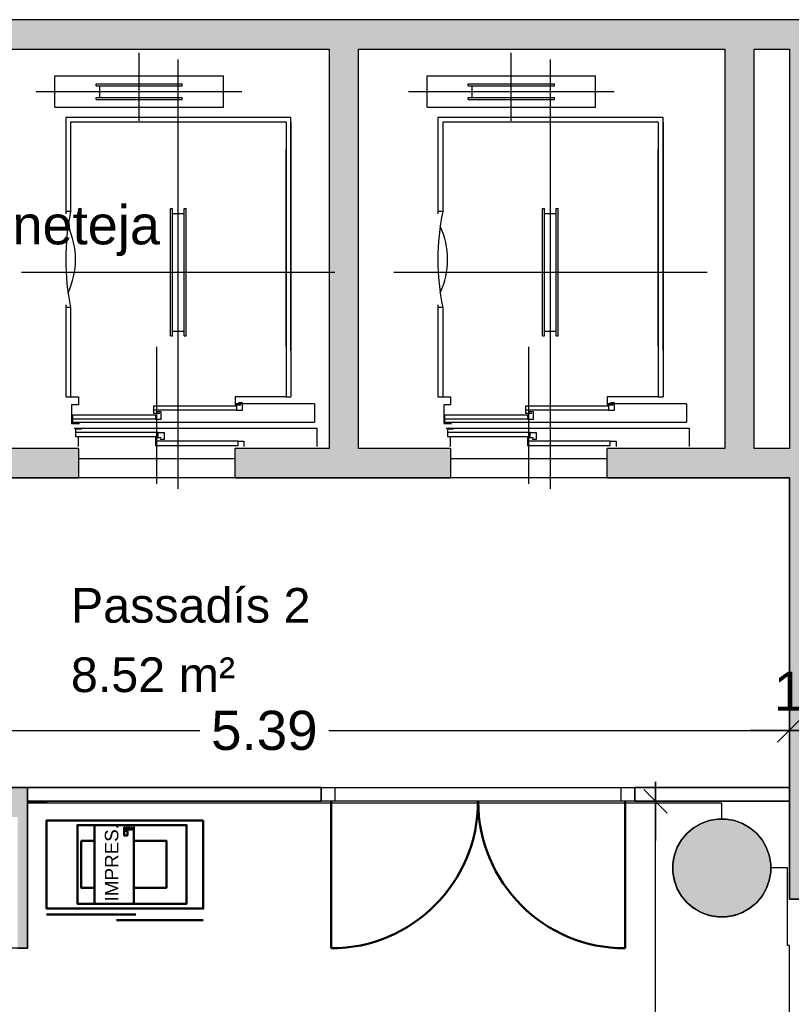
# Model space of a CAD drawing. Header units: metres. Extents: x -1 to 439, y -6 to 33.
# Tile 25 of 29: x 417.41 to 421.35, y 23.2 to 28.23. Entities that reach past the tile are written whole.
import ezdxf

# ---------------------------------------------------------------- set-up
doc = ezdxf.new("R2010")
doc.units = ezdxf.units.M
doc.header["$PDMODE"] = 65
doc.linetypes.add('CONTINUA', pattern=[0])
doc.linetypes.add('PUNKT', pattern=[6.35, 0, -6.35])
for name, color, linetype, lineweight in [('3D P1 MURS EXISTENTS', 7, 'CONTINUA', 25), ('3D P1 PILAR', 7, 'CONTINUA', 25), ('P1 COTES', 7, 'CONTINUA', 25), ('P1 ESCALES 2D', 7, 'CONTINUA', 25), ('P1 LOCAL', 7, 'CONTINUA', 25), ('P1 MOBLES', 7, 'CONTINUA', 25), ('P1 NOTACIÓ', 7, 'CONTINUA', 25), ('P1 SUPERFICI LLIURE', 7, 'CONTINUA', 25)]:
    doc.layers.add(name, color=color, linetype=linetype, lineweight=lineweight)
doc.styles.add('ARIAL', font='arial.ttf')
doc.dimstyles.new('DIMSTYLE_12', dxfattribs={"dimtxt": 0.2, "dimasz": 0.2, "dimexe": 0, "dimexo": 1e-06, "dimgap": 0.1, "dimtad": 2, "dimdec": 0, "dimlfac": 100, "dimrnd": 1, "dimzin": 4, "dimdsep": 46, "dimtxsty": 'ARIAL', "dimblk1": 'ALL_ML_STRICH', "dimblk2": 'ALL_ML_STRICH', "dimsah": 1, "dimcen": 0, "dimse1": 1, "dimse2": 1, "dimclrd": 2, "dimclre": 2, "dimclrt": 2, "dimadec": 0, "dimazin": 0, "dimtfac": 1, "dimtdec": 0, "dimtix": 1, "dimtmove": 2, "dimatfit": 3, "dimfxl": 0, "dimtvp": 1.2, "dimtzin": 0, "dimlwd": 0, "dimlwe": 35, "dimarcsym": 0})
doc.dimstyles.new('DIMSTYLE_4', dxfattribs={"dimtxt": 0.2, "dimasz": 0.2, "dimexe": 0, "dimexo": 1e-06, "dimgap": 0.1, "dimtad": 0, "dimrnd": 0.005, "dimzin": 4, "dimdsep": 46, "dimtxsty": 'ARIAL', "dimblk1": 'ALL_ML_STRICH', "dimblk2": 'ALL_ML_STRICH', "dimsah": 1, "dimcen": 0, "dimse1": 1, "dimse2": 1, "dimclrd": 2, "dimclre": 2, "dimclrt": 2, "dimadec": 0, "dimazin": 0, "dimtfac": 1, "dimtdec": 0, "dimtix": 1, "dimtmove": 2, "dimatfit": 3, "dimfxl": 0, "dimtzin": 0, "dimlwd": 0, "dimlwe": 35, "dimarcsym": 0})
doc.dimstyles.new('DIMSTYLE_9', dxfattribs={"dimtxt": 0.2, "dimasz": 0.2, "dimexe": 0, "dimexo": 1e-06, "dimgap": 0.1, "dimtad": 0, "dimrnd": 0.01, "dimzin": 4, "dimdsep": 46, "dimtxsty": 'ARIAL', "dimblk1": 'ALL_ML_STRICH', "dimblk2": 'ALL_ML_STRICH', "dimsah": 1, "dimcen": 0, "dimse1": 1, "dimse2": 1, "dimclrd": 2, "dimclre": 2, "dimclrt": 2, "dimadec": 0, "dimazin": 0, "dimtfac": 1, "dimtdec": 0, "dimtix": 1, "dimtmove": 2, "dimatfit": 3, "dimfxl": 0, "dimtzin": 0, "dimlwd": 0, "dimlwe": 35, "dimarcsym": 0})

# ---------------------------------------------------------------- blocks, each defined once
blk = doc.blocks.new('_CLOSEDFILLED')
at = {"color": 0, "linetype": 'ByBlock', "lineweight": -2}
blk.add_solid([(-1, 0), (0, 0), (-1, 0)], dxfattribs=at)
blk = doc.blocks.new('ALL_ML_STRICH')
at = {"color": 0, "linetype": 'ByBlock', "lineweight": -2}
for p, q in [((-0.3, -0.3), (0.3, 0.3)), ((0, -0.5), (0, 0.5)), ((-1, 0), (0.5, 0))]:
    blk.add_line(p, q, dxfattribs=at)
blk = doc.blocks.new('*D61')
at = {"layer": 'DEFPOINTS', "color": 2, "linetype": 'CONTINUA', "lineweight": 35, "transparency": 33554687}
for p in [(420.9426, 24.2395), (420.6531, 16.5095), (421.1361, 16.5095)]:
    blk.add_point(p, dxfattribs=at)
at = {"layer": 'P1 COTES', "color": 2, "linetype": 'CONTINUA', "lineweight": -2, "transparency": 33554687}
for p, q in [((420.6531, 20.7189), (420.6531, 24.2395)), ((420.6531, 16.5095), (420.6531, 20.0589))]:
    blk.add_line(p, q, dxfattribs=at)
at = {"layer": 'P1 COTES', "color": 2, "linetype": 'CONTINUA', "lineweight": 35, "transparency": 33554687, "xscale": 0.2, "yscale": 0.2, "zscale": 0.2}
for p, rotation in [((420.6531, 24.2395), 90), ((420.6531, 16.5095), 270)]:
    blk.add_blockref('ALL_ML_STRICH', p, dxfattribs=dict(at, rotation=rotation))
at = {"layer": 'P1 COTES', "color": 2, "linetype": 'CONTINUA', "lineweight": 35, "transparency": 33554687, "insert": (420.6531, 20.3889), "char_height": 0.2, "width": 0.8, "attachment_point": 5, "rotation": 90, "style": 'ARIAL'}
blk.add_mtext('\\A1;{\\A1;{7.73\\H0.132000;\\S^ ;}}', dxfattribs=at)
blk = doc.blocks.new('*D128')
at = {"layer": 'DEFPOINTS', "color": 2, "linetype": 'CONTINUA', "lineweight": 35, "transparency": 33554687}
for p in [(415.947, 25.8895), (415.947, 24.6013), (421.337, 23.7407)]:
    blk.add_point(p, dxfattribs=at)
at = {"layer": 'P1 COTES', "color": 2, "linetype": 'CONTINUA', "lineweight": -2, "transparency": 33554687}
for p, q in [((415.947, 24.6013), (418.3262, 24.6013)), ((418.9862, 24.6013), (421.337, 24.6013))]:
    blk.add_line(p, q, dxfattribs=at)
at = {"layer": 'P1 COTES', "color": 2, "linetype": 'CONTINUA', "lineweight": 35, "transparency": 33554687, "xscale": 0.2, "yscale": 0.2, "zscale": 0.2, "rotation": 180}
blk.add_blockref('ALL_ML_STRICH', (415.947, 24.6013), dxfattribs=at)
at = {"layer": 'P1 COTES', "color": 2, "linetype": 'CONTINUA', "lineweight": 35, "transparency": 33554687, "xscale": 0.2, "yscale": 0.2, "zscale": 0.2}
blk.add_blockref('ALL_ML_STRICH', (421.337, 24.6013), dxfattribs=at)
at = {"layer": 'P1 COTES', "color": 2, "linetype": 'CONTINUA', "lineweight": 35, "transparency": 33554687, "insert": (418.6562, 24.6003), "char_height": 0.2, "width": 0.8, "attachment_point": 5, "style": 'ARIAL'}
blk.add_mtext('\\A1;{\\A1;{5.39\\H0.132000;\\S^ ;}}', dxfattribs=at)
blk = doc.blocks.new('*D129')
at = {"layer": 'DEFPOINTS', "color": 2, "linetype": 'CONTINUA', "lineweight": 35, "transparency": 33554687}
for p in [(421.337, 24.6013), (421.337, 23.7407), (421.507, 23.7407)]:
    blk.add_point(p, dxfattribs=at)
at = {"layer": 'P1 COTES', "color": 2, "linetype": 'CONTINUA', "lineweight": -2, "transparency": 33554687}
blk.add_line((421.337, 24.6013), (421.507, 24.6013), dxfattribs=at)
at = {"layer": 'P1 COTES', "color": 2, "linetype": 'CONTINUA', "lineweight": 35, "transparency": 33554687, "xscale": 0.2, "yscale": 0.2, "zscale": 0.2, "rotation": 180}
blk.add_blockref('ALL_ML_STRICH', (421.337, 24.6013), dxfattribs=at)
at = {"layer": 'P1 COTES', "color": 2, "linetype": 'CONTINUA', "lineweight": 35, "transparency": 33554687, "xscale": 0.2, "yscale": 0.2, "zscale": 0.2}
blk.add_blockref('ALL_ML_STRICH', (421.507, 24.6013), dxfattribs=at)
at = {"layer": 'P1 COTES', "color": 2, "linetype": 'CONTINUA', "lineweight": 35, "transparency": 33554687, "insert": (421.4129, 24.8013), "char_height": 0.2, "width": 0.4, "attachment_point": 5, "style": 'ARIAL'}
blk.add_mtext('\\A1;{17}', dxfattribs=at)

msp = doc.modelspace()

# ---------------------------------------------------------------- hatches: boundary and pattern name
at = {"layer": '3D P1 MURS EXISTENTS', "linetype": 'CONTINUA', "lineweight": 18, "true_color": 0xa0a0a0, "transparency": 33554687}
for points in [[(426.84641, 28.22825), (401.29043, 28.22825), (401.26071, 28.07825), (426.81534, 28.07825)], [(419.13698, 26.03946), (419.13698, 28.07825), (418.98698, 28.07825), (418.98698, 26.03946)], [(421.15698, 26.03946), (421.15698, 28.07825), (421.00698, 28.07825), (421.00698, 26.03946)], [(421.50698, 23.74074), (421.50698, 28.07825), (421.33698, 28.07825), (421.33698, 23.74074)], [(416.92698, 25.88946), (417.70698, 25.88946), (417.70698, 26.03946), (416.92698, 26.03946)], [(418.50698, 25.88946), (419.60698, 25.88946), (419.60698, 26.03946), (418.50698, 26.03946)], [(420.40698, 25.88946), (421.33698, 25.88946), (421.33698, 26.03946), (420.40698, 26.03946)], [(417.44698, 24.30946), (412.10698, 24.30946), (412.10698, 24.15946), (417.44698, 24.15946)], [(417.44698, 23.48946), (417.44698, 24.15946), (417.39698, 24.15946), (417.39698, 23.48946)]]:
    msp.add_hatch(color=253, dxfattribs=at).paths.add_polyline_path(points)
at = {"layer": '3D P1 PILAR', "linetype": 'CONTINUA', "lineweight": 18, "transparency": 33554687}
msp.add_hatch(color=9, dxfattribs=at).paths.add_polyline_path([(421.01383, 24.14914), (420.97014, 24.14914), (420.92712, 24.14156), (420.88606, 24.12661), (420.84823, 24.10477), (420.81476, 24.07669), (420.78668, 24.04322), (420.76483, 24.00538), (420.74989, 23.96433), (420.7423, 23.9213), (420.7423, 23.87762), (420.74989, 23.83459), (420.76483, 23.79354), (420.78668, 23.7557), (420.81476, 23.72223), (420.84823, 23.69415), (420.88606, 23.67231), (420.92712, 23.65736), (420.97014, 23.64978), (421.01383, 23.64978), (421.05685, 23.65736), (421.09791, 23.67231), (421.13574, 23.69415), (421.16921, 23.72223), (421.19729, 23.7557), (421.21914, 23.79354), (421.23408, 23.83459), (421.24167, 23.87762), (421.24167, 23.9213), (421.23408, 23.96433), (421.21914, 24.00538), (421.19729, 24.04322), (421.16921, 24.07669), (421.13574, 24.10477), (421.09791, 24.12661), (421.05685, 24.14156)])

# ---------------------------------------------------------------- linework, layer by layer
at = {"layer": '3D P1 MURS EXISTENTS', "color": 7, "linetype": 'CONTINUA', "lineweight": 25, "transparency": 33554687}
for p, q in [((426.84641, 28.22825), (401.29043, 28.22825)), ((417.07698, 28.07825), (418.98698, 28.07825)), ((418.98698, 28.07825), (418.98698, 26.03946)), ((419.13698, 26.03946), (419.13698, 28.07825)), ((419.13698, 28.07825), (421.00698, 28.07825)), ((421.00698, 28.07825), (421.00698, 26.03946)), ((421.15698, 26.03946), (421.15698, 28.07825)), ((421.15698, 28.07825), (421.33698, 28.07825)), ((421.33698, 28.07825), (421.33698, 26.03946)), ((417.70698, 26.03946), (417.07698, 26.03946)), ((417.70698, 26.03946), (417.70698, 25.88946)), ((418.50698, 25.88946), (418.50698, 26.03946)), ((418.98698, 26.03946), (418.50698, 26.03946)), ((419.60698, 26.03946), (419.13698, 26.03946)), ((419.60698, 26.03946), (419.60698, 25.88946)), ((420.40698, 25.88946), (420.40698, 26.03946)), ((421.00698, 26.03946), (420.40698, 26.03946)), ((421.33698, 26.03946), (421.15698, 26.03946)), ((416.92698, 25.88946), (417.70698, 25.88946)), ((418.50698, 25.88946), (419.60698, 25.88946)), ((420.40698, 25.88946), (421.33698, 25.88946)), ((421.33698, 25.88946), (421.33698, 24.30946)), ((417.44698, 24.30946), (412.10698, 24.30946)), ((418.94698, 24.30946), (417.44698, 24.30946)), ((417.44698, 24.30946), (417.44698, 24.23946)), ((417.44698, 24.23946), (417.44698, 24.30946)), ((418.94698, 24.30946), (418.94698, 24.23946)), ((420.54826, 24.23946), (420.54826, 24.30946)), ((421.33698, 24.30946), (420.54826, 24.30946)), ((421.33698, 24.23946), (421.33698, 24.30946)), ((421.33698, 24.30946), (421.33698, 24.23946)), ((417.44698, 24.23946), (418.94698, 24.23946)), ((417.44698, 24.15946), (417.44698, 24.23946)), ((420.54826, 24.23946), (421.33698, 24.23946)), ((421.33698, 24.23946), (421.33698, 23.74074)), ((417.44698, 23.48946), (417.44698, 24.15946)), ((421.33698, 23.74074), (421.50698, 23.74074)), ((417.39698, 23.48946), (417.44698, 23.48946))]:
    msp.add_line(p, q, dxfattribs=at)
at = {"layer": '3D P1 MURS EXISTENTS', "color": 202, "linetype": 'CONTINUA', "lineweight": 50, "transparency": 33554687}
for p, q in [((418.99698, 24.23946), (418.99698, 23.48932)), ((420.49826, 24.23946), (420.49826, 23.48932))]:
    msp.add_line(p, q, dxfattribs=at)
at = {"layer": '3D P1 MURS EXISTENTS', "color": 7, "linetype": 'CONTINUA', "lineweight": 25, "transparency": 33554687}
for points in [[(418.94698, 24.30946), (419.01698, 24.30946), (419.01698, 24.23946), (418.94698, 24.23946), (418.94698, 24.30946)], [(420.47826, 24.30946), (420.54826, 24.30946), (420.54826, 24.23946), (420.47826, 24.23946), (420.47826, 24.30946)]]:
    msp.add_lwpolyline(points, close=True, dxfattribs=at)
at = {"layer": '3D P1 MURS EXISTENTS', "color": 202, "linetype": 'CONTINUA', "lineweight": 50, "transparency": 33554687}
for centre, start_param, end_param in [((418.99698, 24.23946), 0, 1.5707963), ((420.49826, 24.23946), 4.712389, 6.2831853)]:
    msp.add_ellipse(centre, major_axis=(0, -0.75014), ratio=1, start_param=start_param, end_param=end_param, dxfattribs=at)
at = {"layer": '3D P1 PILAR', "color": 7, "linetype": 'CONTINUA', "lineweight": 25, "transparency": 33554687}
for p, q in [((420.88606, 24.12661), (420.84823, 24.10477)), ((420.92712, 24.14156), (420.88606, 24.12661)), ((420.97014, 24.14914), (420.92712, 24.14156)), ((421.01383, 24.14914), (420.97014, 24.14914)), ((421.05685, 24.14156), (421.01383, 24.14914)), ((421.09791, 24.12661), (421.05685, 24.14156)), ((421.13574, 24.10477), (421.09791, 24.12661)), ((420.81476, 24.07669), (420.78668, 24.04322)), ((420.84823, 24.10477), (420.81476, 24.07669)), ((421.16921, 24.07669), (421.13574, 24.10477)), ((421.19729, 24.04322), (421.16921, 24.07669)), ((420.78668, 24.04322), (420.76483, 24.00538)), ((421.21914, 24.00538), (421.19729, 24.04322)), ((420.76483, 24.00538), (420.74989, 23.96433)), ((421.23408, 23.96433), (421.21914, 24.00538)), ((420.74989, 23.96433), (420.7423, 23.9213)), ((420.7423, 23.9213), (420.7423, 23.87762)), ((421.24167, 23.9213), (421.23408, 23.96433)), ((421.24167, 23.87762), (421.24167, 23.9213)), ((420.7423, 23.87762), (420.74989, 23.83459)), ((421.23408, 23.83459), (421.24167, 23.87762)), ((420.74989, 23.83459), (420.76483, 23.79354)), ((421.21914, 23.79354), (421.23408, 23.83459)), ((420.76483, 23.79354), (420.78668, 23.7557)), ((421.19729, 23.7557), (421.21914, 23.79354)), ((420.78668, 23.7557), (420.81476, 23.72223)), ((420.81476, 23.72223), (420.84823, 23.69415)), ((421.13574, 23.69415), (421.16921, 23.72223)), ((421.16921, 23.72223), (421.19729, 23.7557)), ((420.84823, 23.69415), (420.88606, 23.67231)), ((420.88606, 23.67231), (420.92712, 23.65736)), ((421.05685, 23.65736), (421.09791, 23.67231)), ((421.09791, 23.67231), (421.13574, 23.69415)), ((420.92712, 23.65736), (420.97014, 23.64978)), ((420.97014, 23.64978), (421.01383, 23.64978)), ((421.01383, 23.64978), (421.05685, 23.65736))]:
    msp.add_line(p, q, dxfattribs=at)
at = {"layer": 'P1 ESCALES 2D', "color": 7, "lineweight": 25, "transparency": 33554687}
for p, q in [((418.01698, 27.71146), (418.01698, 28.05946)), ((419.91698, 27.71146), (419.91698, 28.05946)), ((418.21698, 25.83346), (418.21698, 28.02446)), ((420.11698, 25.83346), (420.11698, 28.02446)), ((417.58698, 27.78146), (417.58698, 27.94146)), ((417.58698, 27.94146), (418.44698, 27.94146)), ((418.44698, 27.78146), (418.44698, 27.94146)), ((419.48698, 27.94146), (420.34698, 27.94146)), ((419.48698, 27.78146), (419.48698, 27.94146)), ((420.34698, 27.78146), (420.34698, 27.94146)), ((417.79698, 27.90146), (418.23698, 27.90146)), ((417.79698, 27.89146), (417.79698, 27.90146)), ((417.79698, 27.89146), (418.23698, 27.89146)), ((417.81698, 27.83146), (417.81698, 27.89146)), ((418.21698, 27.83146), (418.21698, 27.89146)), ((418.23698, 27.89146), (418.23698, 27.90146)), ((419.69698, 27.89146), (419.69698, 27.90146)), ((419.69698, 27.90146), (420.13698, 27.90146)), ((419.69698, 27.89146), (420.13698, 27.89146)), ((419.71698, 27.83146), (419.71698, 27.89146)), ((420.11698, 27.83146), (420.11698, 27.89146)), ((420.13698, 27.89146), (420.13698, 27.90146)), ((417.49198, 27.86146), (418.54198, 27.86146)), ((419.39198, 27.86146), (420.44198, 27.86146)), ((417.79698, 27.82146), (417.79698, 27.83146)), ((417.79698, 27.83146), (418.23698, 27.83146)), ((417.79698, 27.82146), (418.23698, 27.82146)), ((418.23698, 27.82146), (418.23698, 27.83146)), ((419.69698, 27.83146), (420.13698, 27.83146)), ((419.69698, 27.82146), (419.69698, 27.83146)), ((419.69698, 27.82146), (420.13698, 27.82146)), ((420.13698, 27.82146), (420.13698, 27.83146)), ((417.58698, 27.78146), (418.44698, 27.78146)), ((419.48698, 27.78146), (420.34698, 27.78146)), ((418.79198, 27.72946), (417.64198, 27.72946)), ((417.64198, 27.72946), (417.64198, 27.23746)), ((418.76698, 27.70446), (417.66698, 27.70446)), ((417.66698, 27.70446), (417.66698, 27.24946)), ((418.76698, 27.70446), (418.76698, 26.30446)), ((418.79198, 26.53946), (418.79198, 27.72946)), ((418.79198, 27.70446), (418.79198, 26.30446)), ((419.54198, 27.72946), (419.54198, 27.23746)), ((420.69198, 27.72946), (419.54198, 27.72946)), ((419.56698, 27.70446), (419.56698, 27.24946)), ((420.66698, 27.70446), (419.56698, 27.70446)), ((420.66698, 27.70446), (420.66698, 26.30446)), ((420.69198, 26.53946), (420.69198, 27.72946)), ((420.69198, 27.70446), (420.69198, 26.30446)), ((418.76698, 26.56446), (418.76698, 27.56446)), ((420.66698, 26.56446), (420.66698, 27.56446)), ((417.66698, 27.24946), (417.64198, 27.24946)), ((418.17698, 27.26446), (418.18698, 27.26446)), ((418.17698, 26.61446), (418.17698, 27.26446)), ((418.18698, 26.61446), (418.18698, 27.26446)), ((418.18698, 27.23946), (418.24698, 27.23946)), ((418.24698, 27.26446), (418.25698, 27.26446)), ((418.24698, 26.61446), (418.24698, 27.26446)), ((418.25698, 26.61446), (418.25698, 27.26446)), ((419.56698, 27.24946), (419.54198, 27.24946)), ((420.07698, 26.61446), (420.07698, 27.26446)), ((420.07698, 27.26446), (420.08698, 27.26446)), ((420.08698, 26.61446), (420.08698, 27.26446)), ((420.08698, 27.23946), (420.14698, 27.23946)), ((420.14698, 26.61446), (420.14698, 27.26446)), ((420.14698, 27.26446), (420.15698, 27.26446)), ((420.15698, 26.61446), (420.15698, 27.26446)), ((417.41698, 26.93946), (419.01698, 26.93946)), ((419.31698, 26.93946), (420.91698, 26.93946)), ((417.64198, 26.77346), (417.64198, 26.30446)), ((417.66698, 26.75946), (417.64198, 26.75946)), ((417.66698, 26.75946), (417.66698, 26.30446)), ((419.54198, 26.77346), (419.54198, 26.30446)), ((419.56698, 26.75946), (419.54198, 26.75946)), ((419.56698, 26.75946), (419.56698, 26.30446)), ((418.18698, 26.63946), (418.24698, 26.63946)), ((420.08698, 26.63946), (420.14698, 26.63946)), ((418.17698, 26.61446), (418.18698, 26.61446)), ((418.24698, 26.61446), (418.25698, 26.61446)), ((420.07698, 26.61446), (420.08698, 26.61446)), ((420.14698, 26.61446), (420.15698, 26.61446)), ((418.10698, 25.86046), (418.10698, 26.55846)), ((420.00698, 25.86046), (420.00698, 26.55846)), ((417.64198, 26.30446), (417.70698, 26.30446)), ((418.76698, 26.30446), (418.79198, 26.30446)), ((419.54198, 26.30446), (419.60698, 26.30446)), ((420.66698, 26.30446), (420.69198, 26.30446)), ((418.51398, 26.23546), (418.09198, 26.23546)), ((418.91198, 26.26846), (418.50698, 26.26846)), ((418.91198, 26.26846), (418.91198, 26.17446)), ((420.41398, 26.23546), (419.99198, 26.23546)), ((420.81198, 26.26846), (420.40698, 26.26846)), ((420.81198, 26.26846), (420.81198, 26.17446)), ((418.09998, 26.19046), (417.67798, 26.19046)), ((419.99998, 26.19046), (419.57798, 26.19046)), ((417.67198, 26.17446), (418.91198, 26.17446)), ((419.57198, 26.17446), (420.81198, 26.17446)), ((418.11398, 26.12246), (417.69198, 26.12246)), ((417.70698, 26.04946), (417.70698, 26.10046)), ((420.01398, 26.12246), (419.59198, 26.12246)), ((419.60698, 26.04946), (419.60698, 26.10046)), ((418.52198, 26.07746), (418.09998, 26.07746)), ((420.42198, 26.07746), (419.99998, 26.07746)), ((417.70698, 25.98946), (418.50698, 25.98946)), ((419.60698, 25.98946), (420.40698, 25.98946))]:
    msp.add_line(p, q, dxfattribs=at)
for points in [[(417.66698, 26.30446), (417.70698, 26.30446), (417.70698, 26.26346), (417.67198, 26.26346), (417.67198, 26.16746), (417.71198, 26.16746)], [(418.76698, 26.30446), (418.50698, 26.30446), (418.50698, 26.26346), (418.53698, 26.26346)], [(419.56698, 26.30446), (419.60698, 26.30446), (419.60698, 26.26346), (419.57198, 26.26346), (419.57198, 26.16746), (419.61198, 26.16746)], [(420.66698, 26.30446), (420.40698, 26.30446), (420.40698, 26.26346), (420.43698, 26.26346)], [(418.12198, 26.21846), (418.09198, 26.21846), (418.09198, 26.25746), (418.51398, 26.25746), (418.51398, 26.23546), (418.54398, 26.23546), (418.54398, 26.27246), (418.52398, 26.27246)], [(420.02198, 26.21846), (419.99198, 26.21846), (419.99198, 26.25746), (420.41398, 26.25746), (420.41398, 26.23546), (420.44398, 26.23546), (420.44398, 26.27246), (420.42398, 26.27246)], [(417.70798, 26.17346), (417.67798, 26.17346), (417.67798, 26.21246), (418.09998, 26.21246), (418.09998, 26.19046), (418.12998, 26.19046), (418.12998, 26.22746), (418.10998, 26.22746)], [(419.60798, 26.17346), (419.57798, 26.17346), (419.57798, 26.21246), (419.99998, 26.21246), (419.99998, 26.19046), (420.02998, 26.19046), (420.02998, 26.22746), (420.00998, 26.22746)], [(417.68498, 26.14446), (418.92498, 26.14446), (418.92498, 26.04946)], [(417.72198, 26.13946), (417.69198, 26.13946), (417.69198, 26.10046), (418.11398, 26.10046), (418.11398, 26.12246), (418.14398, 26.12246), (418.14398, 26.08546), (418.12398, 26.08546)], [(419.58498, 26.14446), (420.82498, 26.14446), (420.82498, 26.04946)], [(419.62198, 26.13946), (419.59198, 26.13946), (419.59198, 26.10046), (420.01398, 26.10046), (420.01398, 26.12246), (420.04398, 26.12246), (420.04398, 26.08546), (420.02398, 26.08546)], [(418.12998, 26.09446), (418.09998, 26.09446), (418.09998, 26.05546), (418.52198, 26.05546), (418.52198, 26.07746), (418.55198, 26.07746), (418.55198, 26.04946)], [(420.02998, 26.09446), (419.99998, 26.09446), (419.99998, 26.05546), (420.42198, 26.05546), (420.42198, 26.07746), (420.45198, 26.07746), (420.45198, 26.04946)]]:
    msp.add_lwpolyline(points, dxfattribs=at)
for centre, radius, start, end in [((418.85498, 27.00446), 1.213, 168.34732, 191.65268), ((420.75498, 27.00446), 1.213, 168.34732, 191.65268), ((417.29299, 27.00446), 0.39899, 334.78151, 25.21849), ((419.19299, 27.00446), 0.39899, 334.78151, 25.21849)]:
    msp.add_arc(centre, radius, start, end, dxfattribs=at)
at = {"layer": 'P1 LOCAL', "color": 7, "linetype": 'CONTINUA', "lineweight": 25, "transparency": 33554687}
for p, q in [((421.33698, 25.88946), (415.94698, 25.88946)), ((421.33698, 24.30946), (421.33698, 25.88946)), ((415.94698, 24.30946), (421.33698, 24.30946)), ((421.33698, 24.23946), (417.44698, 24.23946)), ((417.44698, 24.23946), (417.44698, 23.48946)), ((421.33698, 23.74074), (421.33698, 24.23946)), ((420.84823, 24.10477), (420.88606, 24.12661)), ((420.88606, 24.12661), (420.92712, 24.14156)), ((420.92712, 24.14156), (420.97014, 24.14914)), ((420.97014, 24.14914), (421.01383, 24.14914)), ((421.01383, 24.14914), (421.05685, 24.14156)), ((421.05685, 24.14156), (421.09791, 24.12661)), ((421.09791, 24.12661), (421.13574, 24.10477)), ((420.78668, 24.04322), (420.81476, 24.07669)), ((420.81476, 24.07669), (420.84823, 24.10477)), ((421.13574, 24.10477), (421.16921, 24.07669)), ((421.16921, 24.07669), (421.19729, 24.04322)), ((420.76483, 24.00538), (420.78668, 24.04322)), ((421.19729, 24.04322), (421.21914, 24.00538)), ((420.74989, 23.96433), (420.76483, 24.00538)), ((421.21914, 24.00538), (421.23408, 23.96433)), ((420.7423, 23.9213), (420.74989, 23.96433)), ((420.7423, 23.87762), (420.7423, 23.9213)), ((421.23408, 23.96433), (421.24167, 23.9213)), ((421.24167, 23.9213), (421.24167, 23.87762)), ((420.74989, 23.83459), (420.7423, 23.87762)), ((421.24167, 23.87762), (421.23408, 23.83459)), ((420.76483, 23.79354), (420.74989, 23.83459)), ((421.23408, 23.83459), (421.21914, 23.79354)), ((420.78668, 23.7557), (420.76483, 23.79354)), ((421.21914, 23.79354), (421.19729, 23.7557)), ((420.81476, 23.72223), (420.78668, 23.7557)), ((420.84823, 23.69415), (420.81476, 23.72223)), ((421.16921, 23.72223), (421.13574, 23.69415)), ((421.19729, 23.7557), (421.16921, 23.72223)), ((421.40698, 23.74074), (421.33698, 23.74074)), ((420.88606, 23.67231), (420.84823, 23.69415)), ((420.92712, 23.65736), (420.88606, 23.67231)), ((421.09791, 23.67231), (421.05685, 23.65736)), ((421.13574, 23.69415), (421.09791, 23.67231)), ((420.97014, 23.64978), (420.92712, 23.65736)), ((421.01383, 23.64978), (420.97014, 23.64978)), ((421.05685, 23.65736), (421.01383, 23.64978)), ((417.44698, 23.48946), (416.51698, 23.48946))]:
    msp.add_line(p, q, dxfattribs=at)
at = {"layer": 'P1 MOBLES', "linetype": 'CONTINUA', "lineweight": 50, "transparency": 33554687}
for p, q in [((418.00064, 23.66241), (417.54444, 23.66241)), ((418.34444, 23.63241), (417.90064, 23.63241))]:
    msp.add_line(p, q, dxfattribs=at)
at = {"layer": 'P1 MOBLES', "color": 202, "linetype": 'CONTINUA', "lineweight": 50, "transparency": 33554687}
msp.add_lwpolyline([(418.34444, 24.14241), (417.54444, 24.14241), (417.54444, 23.69241), (418.34444, 23.69241), (418.34444, 24.14241)], close=True, dxfattribs=at)
at = {"layer": 'P1 MOBLES', "linetype": 'CONTINUA', "lineweight": 50, "transparency": 33554687}
for points in [[(417.78972, 24.11811), (417.78972, 23.717), (417.70171, 23.717), (417.70171, 24.11811), (417.78972, 24.11811)], [(417.78972, 24.11811), (417.99039, 24.11811), (417.99039, 23.717), (417.78972, 23.717), (417.78972, 24.11811)], [(417.95705, 24.08937), (417.95705, 24.06574), (417.9402, 24.06574), (417.9402, 24.08937), (417.95705, 24.08937)], [(417.94604, 24.10548), (417.94604, 24.095), (417.94027, 24.095), (417.94027, 24.10548), (417.94604, 24.10548)], [(417.9575, 24.10548), (417.9575, 24.095), (417.95173, 24.095), (417.95173, 24.10548), (417.9575, 24.10548)], [(417.96896, 24.10548), (417.96896, 24.095), (417.96319, 24.095), (417.96319, 24.10548), (417.96896, 24.10548)], [(417.98042, 24.10548), (417.98042, 24.095), (417.97465, 24.095), (417.97465, 24.10548), (417.98042, 24.10548)], [(417.99039, 24.11811), (418.25959, 24.11811), (418.25959, 23.717), (417.99039, 23.717), (417.99039, 24.11811)], [(417.72096, 24.03789), (417.78972, 24.03789), (417.78972, 23.79722), (417.72096, 23.79722), (417.72096, 24.03789)], [(417.99039, 24.03789), (418.15645, 24.03789), (418.15645, 23.79722), (417.99039, 23.79722), (417.99039, 24.03789)]]:
    msp.add_lwpolyline(points, close=True, dxfattribs=at)
at = {"layer": 'P1 NOTACIÓ', "color": 2, "linetype": 'PUNKT', "lineweight": 35, "transparency": 33554687}
msp.add_line((417.44698, 24.23414), (421.32697, 24.2347), dxfattribs=at)
at = {"layer": 'P1 SUPERFICI LLIURE', "color": 7, "linetype": 'CONTINUA', "lineweight": 25, "transparency": 33554687}
for p, q in [((420.99198, 24.22946), (417.44698, 24.22946)), ((417.44698, 24.22946), (417.44698, 23.48946)), ((420.99198, 24.14888), (420.99198, 24.22946)), ((420.84781, 24.1037), (420.87697, 24.12143)), ((420.87697, 24.12143), (420.90826, 24.13503)), ((420.90826, 24.13503), (420.94112, 24.14423)), ((420.94112, 24.14423), (420.97492, 24.14888)), ((420.97492, 24.14888), (420.99198, 24.14888)), ((420.79806, 24.05723), (420.82135, 24.08217)), ((420.82135, 24.08217), (420.84781, 24.1037)), ((420.76268, 23.99906), (420.77838, 24.02936)), ((420.77838, 24.02936), (420.79806, 24.05723)), ((420.75126, 23.96691), (420.76268, 23.99906)), ((420.74198, 23.89946), (420.74431, 23.9335)), ((420.74431, 23.9335), (420.75126, 23.96691)), ((420.74431, 23.86542), (420.74198, 23.89946)), ((421.24198, 23.89946), (421.23966, 23.86542)), ((421.32698, 23.89946), (421.24198, 23.89946)), ((421.32698, 23.50317), (421.32698, 23.89946)), ((420.75126, 23.83201), (420.74431, 23.86542)), ((420.76268, 23.79986), (420.75126, 23.83201)), ((421.23271, 23.83201), (421.22129, 23.79986)), ((421.23966, 23.86542), (421.23271, 23.83201)), ((420.77838, 23.76956), (420.76268, 23.79986)), ((420.79806, 23.74169), (420.77838, 23.76956)), ((421.20559, 23.76956), (421.18591, 23.74169)), ((421.22129, 23.79986), (421.20559, 23.76956)), ((420.82135, 23.71675), (420.79806, 23.74169)), ((420.84781, 23.69522), (420.82135, 23.71675)), ((421.16262, 23.71675), (421.13615, 23.69522)), ((421.18591, 23.74169), (421.16262, 23.71675)), ((420.87697, 23.67749), (420.84781, 23.69522)), ((420.90826, 23.66389), (420.87697, 23.67749)), ((421.107, 23.67749), (421.0757, 23.66389)), ((421.13615, 23.69522), (421.107, 23.67749)), ((420.94112, 23.65469), (420.90826, 23.66389)), ((420.97492, 23.65004), (420.94112, 23.65469)), ((421.00905, 23.65004), (420.97492, 23.65004)), ((421.04285, 23.65469), (421.00905, 23.65004)), ((421.0757, 23.66389), (421.04285, 23.65469)), ((417.44698, 23.48946), (416.51698, 23.48946)), ((421.33698, 23.50317), (421.32698, 23.50317)), ((421.33698, 22.70317), (421.33698, 23.50317))]:
    msp.add_line(p, q, dxfattribs=at)

# ---------------------------------------------------------------- block references
at = {"layer": '3D P1 PILAR', "color": 7, "linetype": 'CONTINUA', "lineweight": 25, "transparency": 33554687, "xscale": 0.0002666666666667, "yscale": 0.0002666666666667, "zscale": 0.0002666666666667}
msp.add_blockref('_CLOSEDFILLED', (420.99198, 23.89946), dxfattribs=at)

# ---------------------------------------------------------------- texts
at = {"layer": 'P1 LOCAL', "color": 7, "linetype": 'CONTINUA', "lineweight": 25, "transparency": 33554687, "attachment_point": 7, "style": 'ARIAL'}
for s, insert, char_height, width in [('\\W1.00;Magatzem neteja', (416.00189, 27.02205), 0.198, 2.2311268), ('\\W1.00;Passadís 2', (417.66837, 25.1486), 0.1770789, 1.3163758), ('\\W1.00;8.52 m²', (417.66837, 24.79444), 0.1770789, 0.929645)]:
    msp.add_mtext(s, dxfattribs=dict(at, insert=insert, char_height=char_height, width=width))
at = {"layer": 'P1 MOBLES', "linetype": 'CONTINUA', "lineweight": 50, "transparency": 33554687, "insert": (417.91166, 23.72869), "char_height": 0.0687616, "width": 0.4297048, "attachment_point": 7, "rotation": 90, "style": 'ARIAL'}
msp.add_mtext('\\W1.00;IMPRES.', dxfattribs=at)

# ---------------------------------------------------------------- dimensions: what is measured, and where the dimension line sits
at = {"layer": 'P1 COTES', "color": 2, "linetype": 'CONTINUA', "lineweight": 35, "transparency": 33554687}
for base, p1, p2, dimstyle, picture, middle in [((421.33698, 24.60134), (415.94698, 25.88946), (421.33698, 23.74074), 'DIMSTYLE_9', '*D128', (418.65623, 24.60025)), ((421.50698, 24.60134), (421.33698, 23.74074), (421.50698, 23.74074), 'DIMSTYLE_12', '*D129', (421.41294, 24.80134))]:
    dim = msp.add_linear_dim(base=base, p1=p1, p2=p2, dimstyle=dimstyle, override={"dimpost": '<>', "dimclrd": 2, "dimclre": 2, "dimclrt": 2, "dimlwd": 0, "dimlwe": 35}, dxfattribs=at)
    dim.commit()
    dim.dimension.update_dxf_attribs({"geometry": picture, "text_midpoint": middle, "dimtype": 160})
dim = msp.add_linear_dim(base=(420.6531, 24.23946), p1=(421.13612, 16.50946), p2=(420.94262, 24.23946), angle=90, dimstyle='DIMSTYLE_4', override={"dimpost": '<>', "dimclrd": 2, "dimclre": 2, "dimclrt": 2, "dimlwd": 0, "dimlwe": 35}, dxfattribs=at)
dim.commit()
dim.dimension.update_dxf_attribs({"geometry": '*D61', "text_midpoint": (420.6531, 20.38891), "dimtype": 160})

doc.saveas('drawing.dxf')
